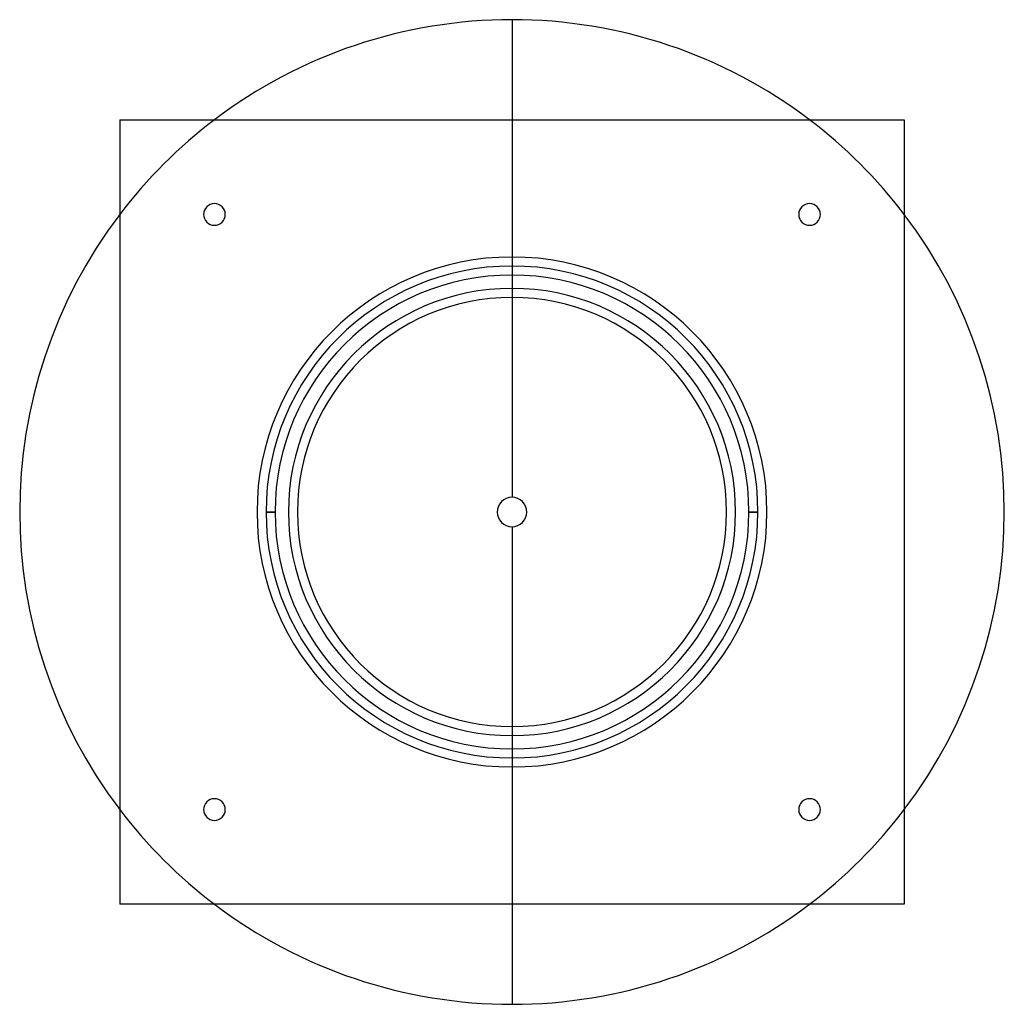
# Model space of a CAD drawing. Header units: millimetres. Extents: x -273 to 273, y -273 to 273.
import ezdxf

# ---------------------------------------------------------------- set-up
doc = ezdxf.new("R2010")
doc.units = ezdxf.units.MM
doc.layers.add('MAIN-1', color=7, linetype='Continuous')
doc.layers.add('MAIN-2', color=7, linetype='Continuous')

msp = doc.modelspace()

# ---------------------------------------------------------------- linework, layer by layer
at = {"layer": 'MAIN-1'}
for p, q in [((-217.5, 217.5), (217.5, 217.5)), ((-217.5, 217.5), (-217.5, -217.5)), ((217.5, 217.5), (217.5, -217.5)), ((217.5, -217.5), (-217.5, -217.5))]:
    msp.add_line(p, q, dxfattribs=at)
for centre, radius, start, end in [((0, 0), 273, 90, 127.1836), ((0, 0), 273, 52.8165, 90), ((-165, 165), 6, 0, 180), ((165, 165), 6, 0, 180), ((0, 0), 273, 142.8164, 217.1836), ((-165, 165), 6, 180, 0), ((165, 165), 6, 180, 0), ((0, 0), 273, 322.8164, 37.1836), ((0, 0), 136.4, 0, 180), ((0, 0), 124, 0, 180), ((0, 0), 119, 0, 180), ((0, 0), 119, 180, 0), ((0, 0), 136.4, 180, 0), ((0, 0), 124, 180, 0), ((-165, -165), 6, 0, 180), ((165, -165), 6, 0, 180), ((-165, -165), 6, 180, 0), ((165, -165), 6, 180, 0), ((0, 0), 273, 232.8164, 270), ((0, 0), 273, 270, 307.1835)]:
    msp.add_arc(centre, radius, start, end, dxfattribs=at)
at = {"layer": 'MAIN-2'}
for p, q in [((0, 273), (0, 8.16)), ((-217.5, 217.5), (-217.5, 217.5)), ((217.5, 217.5), (217.5, 217.5)), ((-171, 165), (-171, 165)), ((-159, 165), (-159, 165)), ((159, 165), (159, 165)), ((171, 165), (171, 165)), ((-141.4, 0), (-141.4, 0)), ((-136.4, 0), (-131.4, 0)), ((-131.4, 0), (-136.4, 0)), ((-136.4, 0), (-136.4, 0)), ((119, 0), (119, 0)), ((124, 0), (124, 0)), ((131.4, 0), (136.4, 0)), ((131.4, 0), (131.4, 0)), ((131.4, 0), (131.4, 0)), ((136.4, 0), (131.4, 0)), ((136.4, 0), (136.4, 0)), ((136.4, 0), (136.4, 0)), ((141.4, 0), (141.4, 0)), ((-141.4, 0), (-141.4, 0)), ((-136.4, 0), (-136.4, 0)), ((-136.4, 0), (-136.4, 0)), ((-131.4, 0), (-131.4, 0)), ((-131.4, 0), (-131.4, 0)), ((-124, 0), (-124, 0)), ((-119, 0), (-119, 0)), ((136.4, 0), (136.4, 0)), ((141.4, 0), (141.4, 0)), ((0, -8.16), (0, -273)), ((-171, -165), (-171, -165)), ((-159, -165), (-159, -165)), ((159, -165), (159, -165)), ((171, -165), (171, -165)), ((-217.5, -217.5), (-217.5, -217.5)), ((217.5, -217.5), (217.5, -217.5))]:
    msp.add_line(p, q, dxfattribs=at)
for radius, start, end in [(273, 127.1836, 142.8164), (273, 37.1836, 52.8165), (141.4, 0, 180), (131.4, 0, 180), (8.16, 90, 270), (8.16, 270, 90), (141.4, 180, 0), (131.4, 180, 0), (273, 217.1836, 232.8164), (273, 307.1835, 322.8164)]:
    msp.add_arc((0, 0), radius, start, end, dxfattribs=at)

doc.saveas('drawing.dxf')
